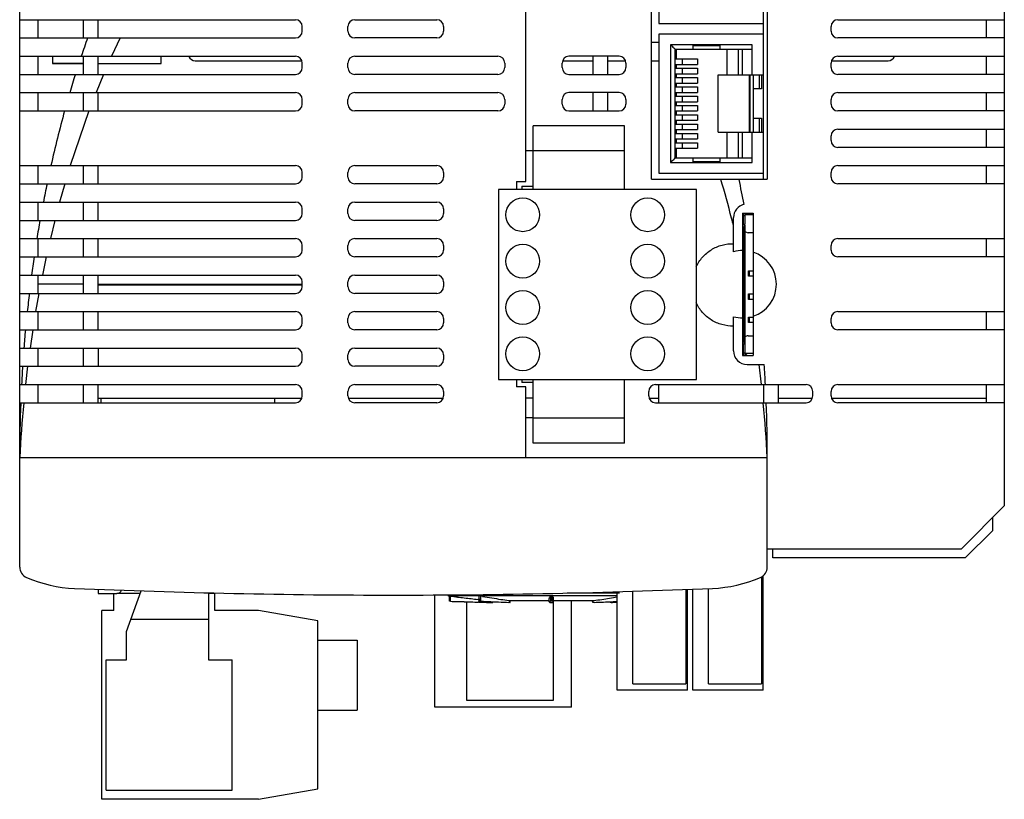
# Model space of a CAD drawing. Header units: millimetres. Extents: x 45 to 153, y 21 to 260.
# Tile 1 of 3: x 45 to 153, y 21 to 106. Entities that reach past the tile are written whole.
import ezdxf

# ---------------------------------------------------------------- set-up
doc = ezdxf.new("R2010")
doc.units = ezdxf.units.MM
doc.header["$LTSCALE"] = 18.218218
doc.layers.get('0').update_dxf_attribs({"linetype": 'CONTINUOUS'})
doc.layers.add('_1', color=7, linetype='CONTINUOUS')

msp = doc.modelspace()

# ---------------------------------------------------------------- linework, layer by layer
at = {"color": 7, "linetype": 'Continuous'}
for p, q in [((45.15, 46.16), (45.15, 260.16)), ((153.15, 260.16), (153.15, 52.86)), ((114.45, 88.66), (114.45, 121.66)), ((115.25, 120.98), (115.25, 105.74)), ((126.75, 88.66), (126.75, 121.66)), ((127.15, 121.66), (127.15, 88.66)), ((45.15, 106.16), (75.4, 106.16)), ((47.15, 106.16), (47.15, 104.16)), ((52.15, 104.16), (52.15, 106.16)), ((53.75, 104.16), (53.75, 106.16)), ((81.9, 106.16), (90.9, 106.16)), ((134.9, 106.16), (153.15, 106.16)), ((151.15, 106.16), (151.15, 104.16)), ((76.15, 104.91), (76.15, 105.41)), ((81.15, 104.91), (81.15, 105.41)), ((91.65, 105.41), (91.65, 104.91)), ((115.25, 105.74), (126.75, 105.74)), ((134.15, 104.91), (134.15, 105.41)), ((45.15, 104.16), (75.4, 104.16)), ((56.17, 104.16), (55.23, 102.16)), ((90.9, 104.16), (81.9, 104.16)), ((126.75, 104.58), (115.25, 104.58)), ((115.25, 104.58), (115.25, 89.34)), ((153.15, 104.16), (134.9, 104.16)), ((115.25, 103.66), (114.45, 103.66)), ((125.5, 103.41), (116.55, 103.41)), ((116.55, 103.41), (116.55, 90.51)), ((117.05, 102.91), (125.5, 102.91)), ((117.05, 91.01), (117.05, 102.91)), ((117.2, 101.85), (117.2, 102.91)), ((119, 103.41), (119, 102.91)), ((122, 103.36), (119, 103.36)), ((122, 103.28), (119, 103.28)), ((122, 102.91), (122, 103.41)), ((122.75, 100.11), (122.75, 102.91)), ((123.95, 102.91), (123.95, 100.11)), ((124.45, 100.11), (124.45, 102.91)), ((125.5, 100.11), (125.5, 103.41)), ((45.15, 102.16), (75.4, 102.16)), ((47.15, 102.16), (47.15, 100.16)), ((48.75, 102.16), (48.75, 101.37)), ((52.15, 100.16), (52.15, 102.16)), ((53.75, 100.16), (53.75, 102.16)), ((60.65, 101.37), (60.65, 102.16)), ((64.4, 101.66), (76.05, 101.66)), ((81.9, 102.16), (97.6, 102.16)), ((104.75, 101.66), (108.05, 101.66)), ((110.9, 102.16), (105.4, 102.16)), ((108.05, 100.16), (108.05, 102.16)), ((109.65, 100.16), (109.65, 102.16)), ((109.65, 101.66), (111.55, 101.66)), ((114.45, 101.66), (115.25, 101.66)), ((117.05, 101.85), (119.5, 101.85)), ((117.85, 101.25), (117.85, 101.85)), ((119.5, 101.85), (119.5, 101.25)), ((134.25, 101.66), (140.4, 101.66)), ((134.9, 102.16), (153.15, 102.16)), ((151.15, 102.16), (151.15, 100.16)), ((48.75, 101.41), (52.15, 101.41)), ((48.75, 101.37), (52.15, 101.37)), ((53.75, 101.37), (60.65, 101.37)), ((76.15, 100.91), (76.15, 101.41)), ((81.15, 100.91), (81.15, 101.41)), ((98.35, 101.41), (98.35, 100.91)), ((104.65, 100.91), (104.65, 101.41)), ((111.65, 101.41), (111.65, 100.91)), ((117.05, 101.25), (119.5, 101.25)), ((117.05, 100.83), (119.5, 100.83)), ((117.2, 100.83), (117.2, 101.25)), ((117.85, 100.23), (117.85, 100.83)), ((119.5, 100.83), (119.5, 100.23)), ((134.15, 100.91), (134.15, 101.41)), ((45.15, 100.16), (75.4, 100.16)), ((54.34, 100.16), (53.52, 98.16)), ((97.6, 100.16), (81.9, 100.16)), ((105.4, 100.16), (110.9, 100.16)), ((117.05, 100.23), (119.5, 100.23)), ((117.05, 99.81), (119.5, 99.81)), ((117.2, 99.81), (117.2, 100.23)), ((117.85, 99.21), (117.85, 99.81)), ((119.5, 99.81), (119.5, 99.21)), ((121.75, 100.11), (126.75, 100.11)), ((121.75, 93.81), (121.75, 100.11)), ((125.2, 93.81), (125.2, 100.11)), ((125.25, 100.11), (125.25, 93.81)), ((125.65, 93.81), (125.65, 100.11)), ((126.28, 98.56), (126.28, 100.11)), ((126.5, 100.11), (126.5, 98.56)), ((153.15, 100.16), (134.9, 100.16)), ((117.05, 99.21), (119.5, 99.21)), ((117.05, 98.79), (119.5, 98.79)), ((117.2, 98.79), (117.2, 99.21)), ((117.85, 98.19), (117.85, 98.79)), ((119.5, 98.79), (119.5, 98.19)), ((126.5, 98.56), (125.65, 98.56)), ((45.15, 98.16), (75.4, 98.16)), ((47.15, 98.16), (47.15, 96.16)), ((52.15, 96.16), (52.15, 98.16)), ((53.75, 96.16), (53.75, 98.16)), ((76.15, 96.91), (76.15, 97.41)), ((81.15, 96.91), (81.15, 97.41)), ((81.9, 98.16), (97.6, 98.16)), ((98.35, 97.41), (98.35, 96.91)), ((104.65, 96.91), (104.65, 97.41)), ((110.9, 98.16), (105.4, 98.16)), ((108.05, 96.16), (108.05, 98.16)), ((109.65, 96.16), (109.65, 98.16)), ((111.65, 97.41), (111.65, 96.91)), ((117.05, 98.19), (119.5, 98.19)), ((117.05, 97.77), (119.5, 97.77)), ((117.2, 97.77), (117.2, 98.19)), ((117.85, 97.17), (117.85, 97.77)), ((119.5, 97.77), (119.5, 97.17)), ((134.15, 96.91), (134.15, 97.41)), ((134.9, 98.16), (153.15, 98.16)), ((151.15, 98.16), (151.15, 96.16)), ((45.15, 96.16), (75.4, 96.16)), ((52.74, 96.16), (50.69, 90.16)), ((97.6, 96.16), (81.9, 96.16)), ((105.4, 96.16), (110.9, 96.16)), ((117.05, 97.17), (119.5, 97.17)), ((117.05, 96.75), (119.5, 96.75)), ((117.05, 96.15), (119.5, 96.15)), ((117.2, 96.75), (117.2, 97.17)), ((117.2, 95.73), (117.2, 96.15)), ((117.85, 96.15), (117.85, 96.75)), ((119.5, 96.75), (119.5, 96.15)), ((153.15, 96.16), (134.9, 96.16)), ((117.05, 95.73), (119.5, 95.73)), ((117.05, 95.13), (119.5, 95.13)), ((117.2, 94.71), (117.2, 95.13)), ((117.85, 95.13), (117.85, 95.73)), ((119.5, 95.73), (119.5, 95.13)), ((125.65, 95.36), (126.5, 95.36)), ((126.28, 93.81), (126.28, 95.36)), ((126.5, 95.36), (126.5, 93.81)), ((117.05, 94.71), (119.5, 94.71)), ((117.05, 94.11), (119.5, 94.11)), ((117.2, 93.69), (117.2, 94.11)), ((117.85, 94.11), (117.85, 94.71)), ((119.5, 94.71), (119.5, 94.11)), ((134.9, 94.16), (153.15, 94.16)), ((151.15, 94.16), (151.15, 92.16)), ((117.05, 93.69), (119.5, 93.69)), ((117.05, 93.09), (119.5, 93.09)), ((117.2, 92.67), (117.2, 93.09)), ((117.85, 93.09), (117.85, 93.69)), ((119.5, 93.69), (119.5, 93.09)), ((121.75, 93.81), (126.75, 93.81)), ((122.75, 91.01), (122.75, 93.81)), ((123.95, 93.81), (123.95, 91.01)), ((124.45, 91.01), (124.45, 93.81)), ((125.5, 90.51), (125.5, 93.81)), ((134.15, 92.91), (134.15, 93.41)), ((100.65, 91.82), (101.48, 91.82)), ((100.65, 88.41), (100.65, 91.82)), ((117.05, 92.67), (119.5, 92.67)), ((117.05, 92.07), (119.5, 92.07)), ((117.2, 91.01), (117.2, 92.07)), ((117.85, 92.07), (117.85, 92.67)), ((119.5, 92.67), (119.5, 92.07)), ((153.15, 92.16), (134.9, 92.16)), ((117.05, 91.01), (125.5, 91.01)), ((119, 91.01), (119, 90.51)), ((122, 90.51), (122, 91.01)), ((45.15, 90.16), (75.4, 90.16)), ((47.15, 90.16), (47.15, 88.16)), ((52.15, 88.16), (52.15, 90.16)), ((53.75, 88.16), (53.75, 90.16)), ((81.9, 90.16), (90.9, 90.16)), ((116.55, 90.51), (125.5, 90.51)), ((119, 90.63), (122, 90.63)), ((119, 90.56), (122, 90.56)), ((134.9, 90.16), (153.15, 90.16)), ((151.15, 90.16), (151.15, 88.16)), ((76.15, 88.91), (76.15, 89.41)), ((81.15, 88.91), (81.15, 89.41)), ((91.65, 89.41), (91.65, 88.91)), ((114.45, 88.66), (127.15, 88.66)), ((115.25, 89.34), (126.75, 89.34)), ((134.15, 88.91), (134.15, 89.41)), ((45.15, 88.16), (75.4, 88.16)), ((50.09, 88.16), (49.53, 86.16)), ((90.9, 88.16), (81.9, 88.16)), ((99.65, 88.41), (100.65, 88.41)), ((99.65, 88.41), (99.65, 87.53)), ((100.23, 87.91), (101.48, 87.91)), ((100.23, 87.91), (100.23, 87.53)), ((153.15, 88.16), (134.9, 88.16)), ((45.15, 86.16), (75.4, 86.16)), ((47.15, 86.16), (47.15, 84.16)), ((52.15, 84.16), (52.15, 86.16)), ((53.75, 84.16), (53.75, 86.16)), ((76.15, 84.91), (76.15, 85.41)), ((81.15, 84.91), (81.15, 85.41)), ((81.9, 86.16), (90.9, 86.16)), ((91.65, 85.41), (91.65, 84.91)), ((123.45, 80.72), (123.45, 84.46)), ((124.45, 84.96), (125.6, 84.96)), ((124.45, 84.96), (124.45, 69.36)), ((124.55, 84.71), (124.55, 84.96)), ((124.55, 84.71), (124.7, 84.71)), ((124.55, 83.71), (124.55, 84.64)), ((124.7, 84.96), (124.7, 84.71)), ((124.7, 84.64), (124.7, 83.77)), ((124.92, 84.96), (124.72, 84.76)), ((124.72, 84.94), (124.72, 84.76)), ((125.6, 84.76), (124.72, 84.76)), ((125.6, 84.96), (125.6, 69.36)), ((45.15, 84.16), (75.4, 84.16)), ((49, 84.16), (48.52, 82.16)), ((90.9, 84.16), (81.9, 84.16)), ((124.44, 83.21), (124.59, 83.21)), ((124.7, 83.71), (124.49, 83.71)), ((124.59, 83.21), (124.59, 71.11)), ((124.7, 83.71), (124.7, 69.67)), ((45.15, 82.16), (75.4, 82.16)), ((47.15, 82.16), (47.15, 80.16)), ((52.15, 80.16), (52.15, 82.16)), ((53.75, 80.16), (53.75, 82.16)), ((81.9, 82.16), (90.9, 82.16)), ((125.6, 82.81), (125.05, 82.81)), ((134.9, 82.16), (153.15, 82.16)), ((151.15, 82.16), (151.15, 80.16)), ((76.15, 80.91), (76.15, 81.41)), ((81.15, 80.91), (81.15, 81.41)), ((91.65, 81.41), (91.65, 80.91)), ((134.15, 80.91), (134.15, 81.41)), ((45.15, 80.16), (75.4, 80.16)), ((48.06, 80.16), (47.64, 78.16)), ((90.9, 80.16), (81.9, 80.16)), ((153.15, 80.16), (134.9, 80.16)), ((45.15, 78.16), (75.4, 78.16)), ((47.15, 78.16), (47.15, 76.16)), ((52.15, 76.16), (52.15, 78.16)), ((53.75, 76.16), (53.75, 78.16)), ((81.9, 78.16), (90.9, 78.16)), ((125.1, 78.64), (125.58, 78.64)), ((125.1, 78.04), (125.1, 78.64)), ((125.58, 78.04), (125.1, 78.04)), ((125.21, 78.04), (125.21, 78.64)), ((52.15, 77.16), (47.15, 77.16)), ((53.75, 77.16), (76.15, 77.16)), ((53.75, 77.08), (76.15, 77.08)), ((76.15, 76.91), (76.15, 77.41)), ((81.15, 76.91), (81.15, 77.41)), ((91.65, 77.41), (91.65, 76.91)), ((45.15, 76.16), (75.4, 76.16)), ((47.26, 76.16), (46.9, 74.16)), ((90.9, 76.16), (81.9, 76.16)), ((125.1, 76.1), (125.58, 76.1)), ((125.1, 75.5), (125.1, 76.1)), ((125.21, 75.5), (125.21, 76.1)), ((125.58, 75.5), (125.1, 75.5)), ((45.15, 74.16), (75.4, 74.16)), ((47.15, 74.16), (47.15, 72.16)), ((52.15, 72.16), (52.15, 74.16)), ((53.75, 72.16), (53.75, 74.16)), ((81.9, 74.16), (90.9, 74.16)), ((123.45, 69.86), (123.45, 73.59)), ((125.1, 73.56), (125.58, 73.56)), ((125.1, 72.96), (125.1, 73.56)), ((125.21, 72.96), (125.21, 73.56)), ((134.9, 74.16), (153.15, 74.16)), ((151.15, 74.16), (151.15, 72.16)), ((76.15, 72.91), (76.15, 73.41)), ((81.15, 72.91), (81.15, 73.41)), ((91.65, 73.41), (91.65, 72.91)), ((125.58, 72.96), (125.1, 72.96)), ((134.15, 72.91), (134.15, 73.41)), ((45.15, 72.16), (75.4, 72.16)), ((46.58, 72.16), (46.29, 70.16)), ((90.9, 72.16), (81.9, 72.16)), ((125.05, 71.51), (125.6, 71.51)), ((153.15, 72.16), (134.9, 72.16)), ((124.59, 71.11), (124.44, 71.11)), ((124.49, 70.61), (124.7, 70.61)), ((124.55, 69.67), (124.55, 70.54)), ((45.15, 70.16), (75.4, 70.16)), ((47.15, 70.16), (47.15, 68.16)), ((52.15, 68.16), (52.15, 70.16)), ((53.75, 70.16), (53.75, 68.16)), ((76.15, 68.91), (76.15, 69.41)), ((81.15, 68.91), (81.15, 69.41)), ((81.9, 70.16), (90.9, 70.16)), ((91.65, 69.41), (91.65, 68.91)), ((124.45, 70.16), (124.55, 70.16)), ((124.45, 69.36), (125.6, 69.36)), ((124.7, 69.61), (124.55, 69.61)), ((124.55, 69.36), (124.55, 69.61)), ((124.7, 69.61), (124.7, 69.36)), ((125.6, 69.56), (124.72, 69.56)), ((124.72, 69.56), (124.92, 69.36)), ((124.72, 69.56), (124.72, 69.38)), ((45.15, 68.16), (75.4, 68.16)), ((46.02, 68.16), (45.79, 66.16)), ((90.9, 68.16), (81.9, 68.16)), ((124.95, 68.36), (126.82, 68.36)), ((126.51, 66.16), (126.25, 68.36)), ((45.15, 66.16), (75.4, 66.16)), ((47.15, 66.16), (47.15, 64.16)), ((52.15, 64.16), (52.15, 66.16)), ((53.75, 64.16), (53.75, 66.16)), ((81.9, 66.16), (90.9, 66.16)), ((99.65, 66.73), (99.65, 65.91)), ((100.65, 65.91), (99.65, 65.91)), ((100.23, 66.73), (100.23, 66.39)), ((101.48, 66.39), (100.23, 66.39)), ((100.65, 62.5), (100.65, 65.91)), ((114.9, 66.16), (131.4, 66.16)), ((115.25, 64.16), (115.25, 66.16)), ((126.75, 66.16), (126.75, 64.16)), ((128.35, 66.16), (128.35, 64.16)), ((134.9, 66.16), (153.15, 66.16)), ((151.15, 66.16), (151.15, 64.16)), ((76.15, 64.91), (76.15, 65.41)), ((81.15, 64.91), (81.15, 65.41)), ((91.65, 65.41), (91.65, 64.91)), ((114.15, 64.91), (114.15, 65.41)), ((132.15, 64.91), (132.15, 65.41)), ((134.15, 64.91), (134.15, 65.41)), ((45.15, 64.16), (75.4, 64.16)), ((53.75, 64.66), (76.05, 64.66)), ((54.09, 64.16), (54.09, 64.66)), ((73.09, 64.66), (73.09, 64.16)), ((81.25, 64.66), (91.55, 64.66)), ((90.9, 64.16), (81.9, 64.16)), ((101.48, 64.66), (100.65, 64.66)), ((114.25, 64.66), (115.25, 64.66)), ((114.9, 64.16), (131.4, 64.16)), ((128.35, 64.66), (132.05, 64.66)), ((134.25, 64.66), (151.15, 64.66)), ((153.15, 64.16), (134.9, 64.16)), ((101.48, 62.5), (100.65, 62.5)), ((100.65, 58.16), (100.65, 62.5)), ((45.15, 58.16), (127.15, 58.16)), ((127.15, 46.16), (127.15, 58.16)), ((148.45, 48.16), (153.15, 52.86)), ((127.15, 48.16), (148.45, 48.16)), ((53.75, 43.72), (53.75, 43.26)), ((53.75, 43.26), (55.82, 43.26)), ((110.95, 43.3), (105.19, 43.3)), ((95.55, 42.99), (92.25, 43)), ((92.41, 42.97), (92.28, 42.99)), ((92.29, 42.41), (92.28, 42.99)), ((92.42, 42.41), (92.29, 42.41)), ((92.42, 42.41), (92.41, 42.97)), ((93.91, 42.36), (93.81, 42.36)), ((95.54, 42.6), (95.42, 42.61)), ((95.52, 42.31), (95.44, 42.31)), ((95.55, 42.41), (95.54, 42.99)), ((104.95, 43), (95.55, 42.99)), ((95.57, 42.41), (95.55, 42.41)), ((95.57, 42.41), (95.56, 42.99)), ((95.73, 42.41), (95.73, 42.97)), ((95.92, 42.94), (95.73, 42.97)), ((96.92, 42.28), (96.92, 42.34)), ((96.92, 42.28), (97.04, 42.28)), ((97.04, 42.28), (97.04, 42.34)), ((97.04, 42.28), (97.04, 42.34)), ((98.91, 42.28), (98.77, 42.28)), ((98.91, 42.28), (98.91, 42.47)), ((98.94, 42.28), (98.95, 42.47)), ((103.24, 42.44), (98.94, 42.44)), ((103.24, 42.34), (103.23, 42.69)), ((103.36, 42.97), (103.36, 42.41)), ((103.47, 42.41), (103.47, 42.99)), ((103.58, 42.41), (103.58, 42.97)), ((103.7, 42.34), (103.71, 42.69)), ((108, 42.44), (103.7, 42.44)), ((110.7, 42.99), (104.95, 43)), ((108, 42.28), (107.99, 42.47)), ((108.03, 42.28), (108, 42.28)), ((108.03, 42.28), (108.03, 42.47)), ((108.17, 42.28), (108.03, 42.28)), ((109.9, 42.28), (109.89, 42.34)), ((110.02, 42.28), (109.9, 42.28)), ((110.02, 42.28), (110.02, 42.34))]:
    msp.add_line(p, q, dxfattribs=at)
for centre, radius, start, end in [((75.4, 105.41), 0.75, 0, 90), ((81.9, 105.41), 0.75, 90, 180), ((90.9, 105.41), 0.75, 0, 90), ((134.9, 105.41), 0.75, 90, 180), ((75.4, 104.91), 0.75, 270, 360), ((81.9, 104.91), 0.75, 180, 270), ((90.9, 104.91), 0.75, 270, 360), ((134.9, 104.91), 0.75, 180, 270), ((151.05, 68.7), 104.64, 160.1946, 161.3544), ((64.4, 102.41), 0.75, 201.4296, 270), ((75.4, 101.41), 0.75, 0, 90), ((81.9, 101.41), 0.75, 90, 180), ((97.6, 101.41), 0.75, 0, 90), ((105.4, 101.41), 0.75, 90, 180), ((110.9, 101.41), 0.75, 0, 90), ((134.9, 101.41), 0.75, 90, 180), ((140.4, 102.41), 0.75, 270, 338.5704), ((75.4, 100.91), 0.75, 270, 360), ((81.9, 100.91), 0.75, 180, 270), ((97.6, 100.91), 0.75, 270, 360), ((105.4, 100.91), 0.75, 180, 270), ((110.9, 100.91), 0.75, 270, 360), ((134.9, 100.91), 0.75, 180, 270), ((159.04, 66.09), 113.04, 162.4597, 163.5198), ((75.4, 97.41), 0.75, 0, 90), ((81.9, 97.41), 0.75, 90, 180), ((97.6, 97.41), 0.75, 0, 90), ((105.4, 97.41), 0.75, 90, 180), ((110.9, 97.41), 0.75, 0, 90), ((134.9, 97.41), 0.75, 90, 180), ((169.74, 63.1), 124.15, 164.557, 167.4113), ((75.4, 96.91), 0.75, 270, 360), ((81.9, 96.91), 0.75, 180, 270), ((97.6, 96.91), 0.75, 270, 360), ((105.4, 96.91), 0.75, 180, 270), ((110.9, 96.91), 0.75, 270, 360), ((134.9, 96.91), 0.75, 180, 270), ((134.9, 93.41), 0.75, 90, 180), ((134.9, 92.91), 0.75, 180, 270), ((75.4, 89.41), 0.75, 0, 90), ((81.9, 89.41), 0.75, 90, 180), ((90.9, 89.41), 0.75, 0, 90), ((134.9, 89.41), 0.75, 90, 180), ((75.4, 88.91), 0.75, 270, 360), ((81.9, 88.91), 0.75, 180, 270), ((90.9, 88.91), 0.75, 270, 360), ((8.32, 55.13), 118.58, 14.2876, 16.4214), ((-6.74, 61.02), 133.68, 10.7321, 11.9302), ((134.9, 88.91), 0.75, 180, 270), ((179.23, 60.99), 133.87, 168.2899, 169.1627), ((75.4, 85.41), 0.75, 0, 90), ((81.9, 85.41), 0.75, 90, 180), ((90.9, 85.41), 0.75, 0, 90), ((124.95, 84.46), 1.5, 103.3868, 180), ((75.4, 84.91), 0.75, 270, 360), ((81.9, 84.91), 0.75, 180, 270), ((90.9, 84.91), 0.75, 270, 360), ((4.57, 54.16), 122.46, 13.8852, 14.2973), ((185.16, 59.89), 139.91, 170.014, 170.8446), ((75.4, 81.41), 0.75, 0, 90), ((81.9, 81.41), 0.75, 90, 180), ((90.9, 81.41), 0.75, 0, 90), ((125.05, 83.31), 0.5, 223.6062, 270), ((134.9, 81.41), 0.75, 90, 180), ((189.37, 59.24), 144.17, 171.659, 172.4616), ((75.4, 80.91), 0.75, 270, 360), ((81.9, 80.91), 0.75, 180, 270), ((90.9, 80.91), 0.75, 270, 360), ((124.45, 77.16), 3.7, 90, 105.6818), ((124.45, 77.16), 3.7, 288.1098, 71.8902), ((134.9, 80.91), 0.75, 180, 270), ((75.4, 77.41), 0.75, 0, 90), ((81.9, 77.41), 0.75, 90, 180), ((90.9, 77.41), 0.75, 0, 90), ((75.4, 76.91), 0.75, 270, 360), ((81.9, 76.91), 0.75, 180, 270), ((90.9, 76.91), 0.75, 270, 360), ((193.23, 58.76), 148.05, 173.2521, 174.0308), ((75.4, 73.41), 0.75, 0, 90), ((81.9, 73.41), 0.75, 90, 180), ((90.9, 73.41), 0.75, 0, 90), ((124.45, 77.16), 3.7, 254.3182, 270), ((134.9, 73.41), 0.75, 90, 180), ((75.4, 72.91), 0.75, 270, 360), ((81.9, 72.91), 0.75, 180, 270), ((90.9, 72.91), 0.75, 270, 360), ((134.9, 72.91), 0.75, 180, 270), ((197.17, 58.37), 152.02, 174.7982, 175.5547), ((125.05, 71.01), 0.5, 90, 136.3925), ((75.4, 69.41), 0.75, 0, 90), ((81.9, 69.41), 0.75, 90, 180), ((90.9, 69.41), 0.75, 0, 90), ((124.95, 69.86), 1.5, 180, 270), ((199.04, 58.24), 153.89, 176.3039, 177.0498), ((75.4, 68.91), 0.75, 270, 360), ((81.9, 68.91), 0.75, 180, 270), ((90.9, 68.91), 0.75, 270, 360), ((-26.71, 58.24), 153.86, 2.9495, 3.7702), ((75.4, 65.41), 0.75, 0, 90), ((81.9, 65.41), 0.75, 90, 180), ((90.9, 65.41), 0.75, 0, 90), ((114.9, 65.41), 0.75, 90, 180), ((131.4, 65.41), 0.75, 0, 90), ((134.9, 65.41), 0.75, 90, 180), ((75.4, 64.91), 0.75, 270, 360), ((81.9, 64.91), 0.75, 180, 270), ((90.9, 64.91), 0.75, 270, 360), ((114.9, 64.91), 0.75, 180, 270), ((131.4, 64.91), 0.75, 270, 360), ((134.9, 64.91), 0.75, 180, 270), ((200.89, 58.16), 155.74, 177.7943, 180.0022), ((184.29, 51.05), 139.32, 174.6028, 177.077), ((-12.16, 51.04), 139.49, 2.9245, 5.3957), ((-28.59, 58.16), 155.74, 359.998, 2.206), ((46.4, 46.16), 1.25, 180, 246.8757), ((125.9, 46.16), 1.25, 293.1364, 359.8961), ((51.8, 58.8), 15, 246.8757, 267.5799), ((120.5, 58.8), 15, 272.422, 293.1364), ((86.13, 871.2), 828.12, 267.57988, 270), ((55.82, 43.76), 0.5, 270, 344.8437), ((86.13, 871.2), 828.12, 270.00047, 272.42199), ((92.27, 43.3), 0.3, 238.0912, 267.1368), ((103.43, 122.02), 79.81, 262.0632, 262.6063), ((103.46, 342.31), 300.11, 267.8917, 268.031), ((103.46, 342.31), 300.1, 268.0307, 268.1563), ((103.56, 122.99), 80.79, 262.6047, 263.6831), ((103.63, 347.74), 305.54, 268.1774, 268.3194), ((103.57, 123.1), 80.9, 263.6842, 264.22), ((103.6, 346.38), 304.18, 268.3182, 268.4638), ((103.48, 342.35), 300.15, 268.4804, 268.6077), ((109.51, 334.43), 292.34, 267.2991, 267.7347), ((109.28, 118.51), 76.74, 259.9778, 261.5015), ((103.48, 342.22), 300.02, 268.6074, 268.746), ((106.45, 99.62), 57.64, 261.5082, 262.3735), ((106.41, 256.38), 214.23, 267.7372, 267.9558), ((105.71, 94.13), 52.1, 262.3806, 262.5096), ((103.5, 46.73), 4.45, 268.9789, 269.6457), ((101.23, 94.13), 52.1, 277.4904, 277.6194), ((100.23, 101.5), 59.54, 277.6403, 278.4779), ((100.23, 264.25), 222.11, 272.0481, 272.2589), ((97.2, 339.44), 297.36, 272.2718, 272.6002), ((97.26, 120.94), 79.2, 278.528, 279.7644), ((103.46, 342.04), 299.83, 271.254, 271.3834)]:
    msp.add_arc(centre, radius, start, end, dxfattribs=at)
for points, knots in [([(100.65, 91.82), (100.65, 94.52), (100.65, 99.94), (100.65, 108.05), (100.65, 116.17), (100.64, 121.58), (100.65, 124.29)], [0, 0, 0, 0, 0.250057, 0.500081, 0.750064, 1, 1, 1, 1]), ([(116.55, 103.41), (116.61, 103.35), (116.77, 103.18), (116.94, 103.02), (117.05, 102.91)], [0, 0, 0, 0, 0.333043, 1, 1, 1, 1]), ([(116.55, 90.51), (116.61, 90.56), (116.77, 90.73), (116.94, 90.89), (117.05, 91.01)], [0, 0, 0, 0, 0.333043, 1, 1, 1, 1]), ([(124.64, 83.71), (124.63, 83.71), (124.62, 83.68), (124.61, 83.63), (124.6, 83.55), (124.6, 83.49), (124.59, 83.46)], [0, 0, 0, 0, 0.084889, 0.284695, 0.596083, 1, 1, 1, 1]), ([(124.59, 83.46), (124.59, 83.44), (124.59, 83.35), (124.59, 83.27), (124.59, 83.21)], [0, 0, 0, 0, 0.235696, 1, 1, 1, 1]), ([(119.35, 79.05), (119.53, 79.44), (120, 80.16), (120.99, 80.99), (122.17, 81.51), (123.03, 81.61), (123.45, 81.6)], [0, 0, 0, 0, 0.250698, 0.500967, 0.7507, 1, 1, 1, 1]), ([(123.45, 72.57), (123.02, 72.56), (122.16, 72.67), (120.98, 73.19), (119.99, 74.04), (119.52, 74.76), (119.34, 75.15)], [0, 0, 0, 0, 0.24935, 0.49914, 0.749377, 1, 1, 1, 1]), ([(124.59, 71.11), (124.59, 71.08), (124.59, 71), (124.59, 70.92), (124.59, 70.86)], [0, 0, 0, 0, 0.259159, 1, 1, 1, 1]), ([(124.59, 70.86), (124.59, 70.84), (124.6, 70.78), (124.6, 70.72), (124.61, 70.67)], [0, 0, 0, 0, 0.296225, 1, 1, 1, 1]), ([(124.63, 70.62), (124.63, 70.62), (124.63, 70.61), (124.63, 70.61), (124.64, 70.61)], [0, 0, 0, 0, 0.358366, 1, 1, 1, 1]), ([(95.56, 42.99), (95.55, 42.99), (95.55, 42.99), (95.54, 42.99), (95.54, 42.99)], [0, 0, 0, 0, 0.71579, 1, 1, 1, 1]), ([(95.55, 42.41), (95.55, 42.41), (95.57, 42.41), (95.57, 42.41), (95.58, 42.41)], [0, 0, 0, 0, 0.260212, 1, 1, 1, 1]), ([(95.73, 42.41), (95.72, 42.41), (95.66, 42.41), (95.61, 42.41), (95.57, 42.41)], [0, 0, 0, 0, 0.228879, 1, 1, 1, 1]), ([(95.73, 42.97), (95.72, 42.98), (95.68, 42.98), (95.64, 42.99), (95.61, 42.99)], [0, 0, 0, 0, 0.223815, 1, 1, 1, 1]), ([(98.95, 42.47), (98.95, 42.47), (98.93, 42.47), (98.92, 42.47), (98.91, 42.47)], [0, 0, 0, 0, 0.268719, 1, 1, 1, 1]), ([(98.94, 42.28), (98.94, 42.28), (98.94, 42.28), (98.93, 42.28), (98.92, 42.28), (98.91, 42.28)], [0, 0, 0, 0, 0.065486, 0.258564, 1, 1, 1, 1]), ([(98.93, 42.28), (98.93, 42.28), (98.93, 42.28), (98.94, 42.27), (98.94, 42.28)], [0, 0, 0, 0, 0.742911, 1, 1, 1, 1]), ([(103.31, 42.91), (103.3, 42.9), (103.27, 42.86), (103.25, 42.81), (103.24, 42.78)], [0, 0, 0, 0, 0.272895, 1, 1, 1, 1]), ([(103.25, 42.36), (103.25, 42.36), (103.24, 42.35), (103.24, 42.34), (103.24, 42.34)], [0, 0, 0, 0, 0.309, 1, 1, 1, 1]), ([(103.24, 42.34), (103.24, 42.32), (103.29, 42.29), (103.33, 42.28), (103.37, 42.28)], [0, 0, 0, 0, 0.310674, 1, 1, 1, 1]), ([(103.36, 42.41), (103.34, 42.4), (103.3, 42.39), (103.26, 42.37), (103.25, 42.36)], [0, 0, 0, 0, 0.608864, 1, 1, 1, 1]), ([(103.47, 42.99), (103.44, 42.99), (103.41, 42.99), (103.37, 42.98), (103.36, 42.98), (103.36, 42.97)], [0, 0, 0, 0, 0.669429, 0.885416, 1, 1, 1, 1]), ([(103.47, 42.41), (103.45, 42.41), (103.41, 42.41), (103.37, 42.41), (103.36, 42.41)], [0, 0, 0, 0, 0.679332, 1, 1, 1, 1]), ([(103.37, 42.28), (103.37, 42.28), (103.39, 42.28), (103.4, 42.28), (103.42, 42.28)], [0, 0, 0, 0, 0.112456, 1, 1, 1, 1]), ([(103.58, 42.97), (103.58, 42.98), (103.57, 42.98), (103.53, 42.99), (103.5, 42.99), (103.47, 42.99)], [0, 0, 0, 0, 0.114584, 0.330574, 1, 1, 1, 1]), ([(103.58, 42.41), (103.56, 42.41), (103.53, 42.41), (103.49, 42.41), (103.47, 42.41)], [0, 0, 0, 0, 0.320909, 1, 1, 1, 1]), ([(103.47, 42.28), (103.48, 42.28), (103.51, 42.28), (103.54, 42.28), (103.55, 42.28)], [0, 0, 0, 0, 0.302672, 1, 1, 1, 1]), ([(103.55, 42.28), (103.56, 42.28), (103.56, 42.28), (103.57, 42.28), (103.57, 42.28)], [0, 0, 0, 0, 0.363833, 1, 1, 1, 1]), ([(103.57, 42.28), (103.59, 42.28), (103.62, 42.29), (103.66, 42.3), (103.69, 42.31)], [0, 0, 0, 0, 0.330764, 1, 1, 1, 1]), ([(103.7, 42.34), (103.7, 42.35), (103.65, 42.39), (103.61, 42.4), (103.58, 42.41)], [0, 0, 0, 0, 0.314624, 1, 1, 1, 1]), ([(103.69, 42.78), (103.69, 42.79), (103.68, 42.83), (103.65, 42.88), (103.63, 42.91)], [0, 0, 0, 0, 0.228964, 1, 1, 1, 1]), ([(103.69, 42.31), (103.69, 42.32), (103.69, 42.32), (103.7, 42.33), (103.7, 42.34)], [0, 0, 0, 0, 0.31314, 1, 1, 1, 1]), ([(108.03, 42.47), (108.02, 42.47), (108.01, 42.47), (107.99, 42.47), (107.99, 42.47)], [0, 0, 0, 0, 0.731277, 1, 1, 1, 1]), ([(108, 42.28), (108, 42.27), (108.01, 42.28), (108.01, 42.28), (108.01, 42.28)], [0, 0, 0, 0, 0.257552, 1, 1, 1, 1]), ([(108, 42.28), (108, 42.28), (108, 42.28), (108, 42.28), (108, 42.28)], [0, 0, 0, 0, 0.745843, 1, 1, 1, 1])]:
    msp.add_open_spline(points, degree=3, knots=knots, dxfattribs=at)
for points in [[(124.61, 70.67), (124.61, 70.66), (124.62, 70.65), (124.62, 70.64)], [(124.62, 70.64), (124.62, 70.64), (124.62, 70.63), (124.63, 70.62)], [(95.61, 42.99), (95.6, 42.99), (95.58, 42.99), (95.56, 42.99)], [(103.24, 42.78), (103.24, 42.75), (103.23, 42.72), (103.23, 42.69)], [(103.71, 42.69), (103.71, 42.72), (103.7, 42.75), (103.69, 42.78)]]:
    msp.add_open_spline(points, degree=3, dxfattribs=at)
at = {"layer": '_1', "color": 7, "linetype": 'Continuous'}
for p, q in [((111.48, 94.53), (101.48, 94.53)), ((101.48, 87.53), (101.48, 94.53)), ((111.48, 87.53), (111.48, 94.53)), ((111.48, 91.78), (101.48, 91.78)), ((119.38, 87.53), (97.68, 87.53)), ((97.68, 87.53), (97.68, 66.73)), ((119.38, 66.73), (119.38, 87.53)), ((97.68, 66.73), (119.38, 66.73)), ((101.48, 59.73), (101.48, 66.73)), ((111.48, 59.73), (111.48, 66.73)), ((111.48, 62.49), (101.48, 62.49)), ((111.48, 59.73), (101.48, 59.73)), ((151.85, 51.56), (151.85, 50.14)), ((148.86, 47.16), (151.85, 50.14)), ((127.75, 47.16), (127.75, 48.16)), ((148.86, 47.16), (127.75, 47.16)), ((126.5, 45.08), (126.5, 33.35)), ((126.7, 32.65), (126.7, 45.22)), ((55.49, 41.4), (55.49, 43.26)), ((58.37, 43.26), (55.82, 43.26)), ((56.85, 39.1), (58.47, 43.54)), ((65.85, 43.32), (65.85, 36)), ((66.55, 43.26), (65.85, 43.26)), ((66.55, 41.4), (66.55, 43.26)), ((110.7, 32.65), (110.7, 43.45)), ((112.4, 33.35), (112.4, 43.51)), ((118.2, 43.71), (118.2, 33.35)), ((118.4, 32.65), (118.4, 43.72)), ((119, 32.65), (119, 43.74)), ((120.7, 33.35), (120.7, 43.8)), ((90.68, 30.81), (90.68, 43.09)), ((94.18, 31.51), (94.18, 42.35)), ((103.68, 42.31), (103.68, 31.51)), ((105.68, 30.81), (105.68, 42.44)), ((55.49, 41.4), (54.15, 41.4)), ((54.15, 20.7), (54.15, 41.4)), ((71.35, 41.4), (66.55, 41.4)), ((77.85, 40.27), (71.35, 41.4)), ((65.85, 40.4), (57.32, 40.4)), ((77.85, 21.83), (77.85, 40.27)), ((56.85, 36), (56.85, 39.1)), ((77.85, 38.15), (82.15, 38.15)), ((82.15, 38.15), (82.15, 30.45)), ((54.65, 36), (56.85, 36)), ((54.65, 21.7), (54.65, 36)), ((65.85, 36), (68.45, 36)), ((68.45, 21.7), (68.45, 36)), ((118.4, 32.65), (110.7, 32.65)), ((112.4, 33.35), (118.2, 33.35)), ((126.7, 32.65), (119, 32.65)), ((120.7, 33.35), (126.5, 33.35)), ((103.68, 31.51), (94.18, 31.51)), ((77.85, 30.45), (82.15, 30.45)), ((105.68, 30.81), (90.68, 30.81)), ((54.65, 21.7), (68.45, 21.7)), ((71.35, 20.7), (77.85, 21.83)), ((71.35, 20.7), (54.15, 20.7))]:
    msp.add_line(p, q, dxfattribs=at)
for centre in [(100.33, 84.77), (114.03, 84.77), (100.33, 79.69), (114.03, 79.69), (100.33, 74.61), (114.03, 74.61), (100.33, 69.53), (114.03, 69.53)]:
    msp.add_circle(centre, 1.85, dxfattribs=at)

doc.saveas('drawing.dxf')
